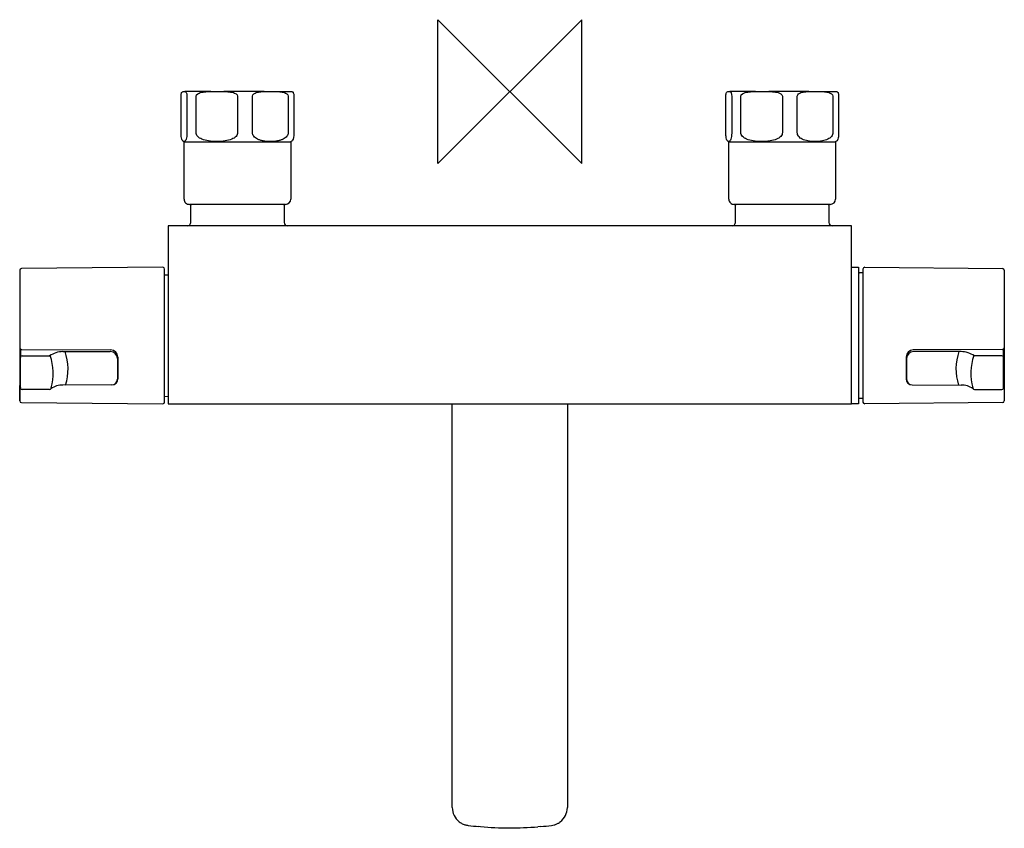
# Model space of a CAD drawing. Header units: millimetres. Extents: x -136 to 138, y -205 to 20.
import ezdxf

# ---------------------------------------------------------------- set-up
doc = ezdxf.new("R2010")
doc.units = ezdxf.units.MM
doc.header["$MEASUREMENT"] = 0
doc.layers.add('ORIGIN', color=6, linetype='Continuous')
doc.layers.add('PLANNING', color=1, linetype='Continuous')

# ---------------------------------------------------------------- blocks, each defined once
blk = doc.blocks.new('240100_t')
at = {"layer": 'ORIGIN'}
for p, q in [((20, 20), (-20, -20)), ((-20, -20), (-20, 20)), ((-20, 20), (20, -20)), ((20, -20), (20, 20))]:
    blk.add_line(p, q, dxfattribs=at)
at = {"layer": 'PLANNING'}
for p, q in [((-91.43, -11.47), (-91.43, -1.26)), ((-83.18, -0.01), (-90.36, -0.01)), ((-89.79, -1.26), (-89.79, -11.47)), ((-87.25, -11.47), (-87.25, -1.26)), ((-68.35, -0.01), (-79.49, -0.01)), ((-75.69, -1.26), (-75.69, -11.47)), ((-71.56, -11.47), (-71.56, -1.26)), ((-64.83, -0.01), (-60.61, -0.01)), ((-61.65, -1.26), (-61.65, -11.47)), ((-60.05, -1.26), (-60.05, -11.47)), ((60.07, -11.47), (60.07, -1.26)), ((68.32, -0.01), (61.14, -0.01)), ((61.71, -1.26), (61.71, -11.47)), ((64.25, -11.47), (64.25, -1.26)), ((83.15, -0.01), (72.01, -0.01)), ((75.81, -1.26), (75.81, -11.47)), ((79.94, -11.47), (79.94, -1.26)), ((86.67, -0.01), (90.89, -0.01)), ((89.85, -1.26), (89.85, -11.47)), ((91.45, -1.26), (91.45, -11.47)), ((-90.59, -14.01), (-90.79, -13.87)), ((-90.59, -29.91), (-90.59, -14.01)), ((-90.59, -14.01), (-60.9, -14.01)), ((-60.62, -13.81), (-60.89, -14.01)), ((-60.89, -14.01), (-60.89, -29.91)), ((60.91, -14.01), (60.71, -13.87)), ((60.91, -29.91), (60.91, -14.01)), ((60.91, -14.01), (90.6, -14.01)), ((90.88, -13.81), (90.61, -14.01)), ((90.61, -14.01), (90.61, -29.91)), ((-62.4, -31.41), (-89.09, -31.41)), ((-88.74, -31.6), (-88.54, -31.4)), ((-88.74, -36.4), (-88.74, -31.6)), ((-62.94, -31.4), (-62.75, -31.6)), ((-62.74, -31.6), (-62.74, -36.4)), ((89.1, -31.41), (62.41, -31.41)), ((62.76, -31.6), (62.96, -31.4)), ((62.76, -36.4), (62.76, -31.6)), ((88.56, -31.4), (88.75, -31.6)), ((88.76, -31.6), (88.76, -36.4)), ((-95, -37.4), (-95, -86.9)), ((95, -37.4), (-95, -37.4)), ((95, -86.9), (95, -37.4)), ((-96.5, -48.91), (-135.8, -49.25)), ((95, -48.9), (97, -48.91)), ((97, -48.91), (97, -86.9)), ((98.72, -48.91), (137.02, -49.25)), ((-136.3, -49.75), (-136.3, -86.05)), ((-96, -86.41), (-96, -49.39)), ((-96, -50.99), (-95, -50.97)), ((97.2, -50.4), (98.22, -50.4)), ((98.22, -86.4), (98.22, -49.4)), ((137.52, -49.75), (137.52, -86.05)), ((-136.1, -72.03), (-136.1, -73.99)), ((-135.8, -71.77), (-111, -71.88)), ((-135.6, -73.56), (-127.98, -73.56)), ((-124.27, -72.35), (-111.1, -72.35)), ((-109, -73.9), (-109, -79.96)), ((110.22, -73.9), (110.22, -79.96)), ((137.02, -71.77), (112.22, -71.88)), ((125.49, -72.35), (112.32, -72.35)), ((136.82, -73.56), (129.19, -73.56)), ((137.32, -73.99), (137.32, -72.03)), ((-136.1, -82.35), (-136.1, -73.99)), ((-109.1, -74.25), (-109.1, -80.06)), ((110.32, -74.25), (110.32, -80.06)), ((137.32, -82.35), (137.32, -73.99)), ((-136.3, -86.05), (-136.3, -81.82)), ((-110.69, -81.65), (-124.28, -81.69)), ((111.9, -81.65), (125.5, -81.69)), ((137.52, -81.82), (137.52, -86.05)), ((-128.02, -82.92), (-135.6, -82.92)), ((-127.54, -82.49), (-127.6, -82.66)), ((-96, -84.81), (-95, -84.83)), ((128.76, -82.49), (128.81, -82.66)), ((129.24, -82.92), (136.82, -82.92)), ((-135.8, -86.55), (-96.5, -86.9)), ((-95, -86.9), (95, -86.9)), ((-16, -199.26), (-16, -86.9)), ((16, -86.9), (16, -199.26)), ((97, -86.9), (95, -86.9)), ((98.22, -85.4), (97.2, -85.4)), ((137.02, -86.55), (98.72, -86.89)), ((-8.13, -204.57), (-8.65, -204.53)), ((8.65, -204.53), (7.83, -204.6)), ((13.29, -203.7), (13.08, -203.81)), ((14.05, -203.22), (13.77, -203.42))]:
    blk.add_line(p, q, dxfattribs=at)
for centre, radius, start, end in [((-89.09, -29.91), 1.5, 180, 270.1564), ((-62.4, -29.9), 1.5, 269.9221, 359.9214), ((62.41, -29.91), 1.5, 180, 270.1564), ((89.1, -29.9), 1.5, 269.9221, 359.9214), ((-89.74, -36.4), 1, 277.3789, 0), ((-61.74, -36.4), 1, 180, 266.7587), ((61.76, -36.4), 1, 277.3789, 0), ((89.76, -36.4), 1, 180, 266.7587), ((-135.8, -49.75), 0.505, 91.0534, 180), ((-96.5, -49.4), 0.498, 1.255, 90.4978), ((98.71, -49.41), 0.498, 89.5, 178.7472), ((137.01, -49.75), 0.504, 359.8676, 89.079), ((97.21, -50.2), 0.203, 180, 268.5294), ((-135.8, -71.27), 0.501, 184.4608, 269.7353), ((-135.71, -72.03), 0.393, 132.8705, 180), ((-135.63, -74.03), 0.47, 86.1887, 175.5981), ((-124.04, -79.36), 7.01, 91.9363, 124.2077), ((-142.48, -78.38), 15.49, 344.6301, 18.5856), ((-137.61, -77.22), 14.75, 342.3898, 19.2947), ((-111.08, -74.33), 1.98, 2.2972, 90.6465), ((-111.05, -73.93), 2.05, 1.0217, 88.6828), ((112.26, -73.93), 2.05, 91.3172, 178.9783), ((112.29, -74.33), 1.98, 89.3535, 177.7028), ((138.83, -77.22), 14.75, 160.7053, 197.6102), ((125.25, -79.36), 7.01, 55.7923, 88.0637), ((143.7, -78.38), 15.49, 161.4144, 195.3699), ((136.85, -74.03), 0.47, 4.4019, 93.8113), ((137.01, -71.27), 0.501, 270.2647, 355.5392), ((136.91, -72.03), 0.409, 0.9722, 46.1573), ((-135.88, -81.67), 0.418, 121.4366, 178.5428), ((-124.36, -87.47), 5.78, 89.1597, 124.2085), ((-110.69, -79.96), 1.69, 270.0911, 0), ((-110.85, -79.89), 1.76, 275.4754, 354.5663), ((111.9, -79.96), 1.69, 180, 269.9089), ((112.07, -79.89), 1.76, 185.4337, 264.5246), ((125.58, -87.47), 5.78, 55.7915, 90.8403), ((137.1, -81.67), 0.418, 1.4572, 58.5634), ((-135.32, -82.35), 0.776, 180, 201.6219), ((-135.6, -82.42), 0.498, 206.2049, 269.8082), ((-128.02, -82.44), 0.479, 269.9984, 333.0054), ((129.24, -82.44), 0.479, 206.9946, 270.0016), ((136.81, -82.42), 0.498, 270.1918, 333.7951), ((136.54, -82.35), 0.776, 338.3781, 0), ((-135.8, -86.05), 0.5, 179.9695, 269.5), ((-96.5, -86.39), 0.504, 270.1526, 358.3356), ((97.21, -85.6), 0.203, 91.4706, 180), ((98.72, -86.38), 0.504, 181.6644, 269.8474), ((137.02, -86.05), 0.5, 270.5, 0.0305), ((-11, -199.26), 5, 180, 232.3905), ((10.99, -199.26), 5.01, 307.6047, 359.9496), ((-11.03, -199.3), 4.95, 232.3905, 240.5059), ((-10.95, -199.16), 5.11, 240.5059, 252.8224), ((-11.02, -199.36), 4.9, 252.8224, 263.4023), ((0.99, -95.52), 109.43, 263.4023, 264.9439), ((0, -108.86), 96.05, 265.1434, 274.6746), ((2.02, -125.14), 79.66, 274.7757, 276.8934), ((10.95, -199.02), 5.24, 276.8934, 285.1903), ((11.07, -199.46), 4.79, 285.1903, 294.8523), ((10.99, -199.23), 5.03, 297.2525, 303.6082)]:
    blk.add_arc(centre, radius, start, end, dxfattribs=at)
for points, knots in [([(-91.43, -1.26), (-91.43, -0.71), (-91.32, -0.41), (-91.19, -0.15), (-91.12, -0.1), (-90.9, 0.01), (-90.76, -0.01), (-90.61, -0.01)], [25.922013, 25.922013, 25.922013, 25.922013, 26.116842, 26.116842, 26.38396, 26.38396, 26.922013, 26.922013, 26.922013, 26.922013]), ([(-90.61, -0.01), (-90.47, -0.01), (-90.33, 0.01), (-90.11, -0.1), (-90.03, -0.15), (-89.91, -0.41), (-89.79, -0.71), (-89.79, -1.26)], [26.922013, 26.922013, 26.922013, 26.922013, 27.460592, 27.460592, 27.728144, 27.728144, 27.922013, 27.922013, 27.922013, 27.922013]), ([(-87.25, -1.26), (-87.25, -0.71), (-86.45, -0.41), (-85.56, -0.15), (-85.04, -0.1), (-83.48, 0.01), (-82.49, -0.01), (-81.47, -0.01)], [46.217158, 46.217158, 46.217158, 46.217158, 46.411944, 46.411944, 46.679153, 46.679153, 47.217158, 47.217158, 47.217158, 47.217158]), ([(-81.47, -0.01), (-80.45, -0.01), (-79.46, 0.01), (-77.9, -0.1), (-77.39, -0.15), (-76.5, -0.41), (-75.69, -0.71), (-75.69, -1.26)], [47.217158, 47.217158, 47.217158, 47.217158, 47.755368, 47.755368, 48.022692, 48.022692, 48.217158, 48.217158, 48.217158, 48.217158]), ([(-71.56, -1.26), (-71.56, -0.71), (-70.87, -0.41), (-70.11, -0.15), (-69.66, -0.1), (-68.33, 0.01), (-67.48, -0.01), (-66.6, -0.01)], [33.505448, 33.505448, 33.505448, 33.505448, 33.700277, 33.700277, 33.967396, 33.967396, 34.505448, 34.505448, 34.505448, 34.505448]), ([(-66.6, -0.01), (-65.73, -0.01), (-64.88, 0.01), (-63.54, -0.1), (-63.1, -0.15), (-62.34, -0.41), (-61.65, -0.71), (-61.65, -1.26)], [34.505448, 34.505448, 34.505448, 34.505448, 35.044027, 35.044027, 35.311579, 35.311579, 35.505448, 35.505448, 35.505448, 35.505448]), ([(60.07, -1.26), (60.07, -0.71), (60.18, -0.41), (60.31, -0.15), (60.38, -0.1), (60.6, 0.01), (60.74, -0.01), (60.89, -0.01)], [10.212284, 10.212284, 10.212284, 10.212284, 10.407113, 10.407113, 10.674232, 10.674232, 11.212284, 11.212284, 11.212284, 11.212284]), ([(60.89, -0.01), (61.03, -0.01), (61.17, 0.01), (61.39, -0.1), (61.47, -0.15), (61.59, -0.41), (61.71, -0.71), (61.71, -1.26)], [11.212284, 11.212284, 11.212284, 11.212284, 11.750864, 11.750864, 12.018416, 12.018416, 12.212284, 12.212284, 12.212284, 12.212284]), ([(64.25, -1.26), (64.25, -0.71), (65.05, -0.41), (65.94, -0.15), (66.46, -0.1), (68.02, 0.01), (69.01, -0.01), (70.03, -0.01)], [34.004874, 34.004874, 34.004874, 34.004874, 34.199659, 34.199659, 34.466868, 34.466868, 35.004874, 35.004874, 35.004874, 35.004874]), ([(70.03, -0.01), (71.05, -0.01), (72.04, 0.01), (73.6, -0.1), (74.11, -0.15), (75, -0.41), (75.81, -0.71), (75.81, -1.26)], [35.004874, 35.004874, 35.004874, 35.004874, 35.543083, 35.543083, 35.810407, 35.810407, 36.004874, 36.004874, 36.004874, 36.004874]), ([(79.94, -1.26), (79.94, -0.71), (80.63, -0.41), (81.39, -0.15), (81.84, -0.1), (83.17, 0.01), (84.02, -0.01), (84.9, -0.01)], [32.513686, 32.513686, 32.513686, 32.513686, 32.708515, 32.708515, 32.975633, 32.975633, 33.513686, 33.513686, 33.513686, 33.513686]), ([(84.9, -0.01), (85.77, -0.01), (86.62, 0.01), (87.96, -0.1), (88.4, -0.15), (89.16, -0.41), (89.85, -0.71), (89.85, -1.26)], [33.513686, 33.513686, 33.513686, 33.513686, 34.052265, 34.052265, 34.319817, 34.319817, 34.513686, 34.513686, 34.513686, 34.513686]), ([(-60.61, -0.01), (-60.53, -0.02), (-60.34, -0.08), (-60.17, -0.37), (-60.1, -0.68), (-60.06, -0.99), (-60.05, -1.17), (-60.05, -1.26)], [13.874069, 13.874069, 13.874069, 13.874069, 14.140063, 14.431264, 14.842886, 15.094408, 15.367235, 15.367235, 15.367235, 15.367235]), ([(90.89, -0.01), (90.94, -0.02), (91, -0.03), (91.13, -0.1), (91.21, -0.15), (91.33, -0.41), (91.45, -0.71), (91.45, -1.26)], [13.8746678, 13.8746678, 13.8746678, 13.8746678, 14.0880001, 14.0880001, 14.3551185, 14.3551185, 14.5499473, 14.5499473, 14.5499473, 14.5499473]), ([(-89.79, -11.47), (-89.79, -11.81), (-89.82, -12.41), (-89.98, -13.19), (-90.18, -13.66), (-90.42, -13.88), (-90.61, -13.92), (-90.81, -13.88), (-91.05, -13.66), (-91.25, -13.19), (-91.41, -12.41), (-91.43, -11.81), (-91.43, -11.47)], [10.212284, 10.212284, 10.212284, 10.212284, 11.241402, 12.0145, 12.576486, 12.761971, 12.961144, 13.159722, 13.344775, 13.906965, 14.680226, 15.709728, 15.709728, 15.709728, 15.709728]), ([(-75.69, -11.47), (-75.7, -11.63), (-75.76, -12.02), (-76.27, -12.73), (-77.43, -13.38), (-79.27, -13.84), (-81.47, -13.95), (-83.67, -13.84), (-85.51, -13.38), (-86.67, -12.73), (-87.18, -12.02), (-87.25, -11.63), (-87.25, -11.47)], [22.424569, 22.424569, 22.424569, 22.424569, 22.919906, 23.570155, 24.970569, 26.856665, 29.213878, 31.573603, 33.456384, 34.857751, 35.508794, 36.004874, 36.004874, 36.004874, 36.004874]), ([(-61.65, -11.47), (-61.64, -11.82), (-61.96, -12.58), (-62.85, -13.21), (-63.78, -13.56), (-64.98, -13.85), (-66.6, -13.95), (-68.22, -13.85), (-69.42, -13.56), (-70.35, -13.22), (-71.24, -12.58), (-71.56, -11.82), (-71.56, -11.47)], [11.212284, 11.212284, 11.212284, 11.212284, 12.252843, 13.576598, 14.386705, 15.253187, 17.250344, 19.248253, 20.110712, 20.91919, 22.252495, 23.293164, 23.293164, 23.293164, 23.293164]), ([(-60.05, -11.47), (-60.05, -12.62), (-60.25, -13.25), (-60.47, -13.67), (-60.54, -13.76), (-60.62, -13.81)], [25.5795199, 25.5795199, 25.5795199, 25.5795199, 25.8067881, 25.8067881, 25.9306481, 25.9306481, 25.9306481, 25.9306481]), ([(61.71, -11.47), (61.71, -11.81), (61.68, -12.41), (61.52, -13.19), (61.32, -13.66), (61.08, -13.88), (60.89, -13.92), (60.69, -13.88), (60.45, -13.66), (60.25, -13.19), (60.09, -12.41), (60.07, -11.81), (60.07, -11.47)], [22.424569, 22.424569, 22.424569, 22.424569, 23.453687, 24.226785, 24.788771, 24.974256, 25.173428, 25.372007, 25.55706, 26.119249, 26.89251, 27.922013, 27.922013, 27.922013, 27.922013]), ([(75.81, -11.47), (75.8, -11.63), (75.74, -12.02), (75.23, -12.73), (74.07, -13.38), (72.23, -13.84), (70.03, -13.95), (67.83, -13.84), (65.99, -13.38), (64.83, -12.73), (64.32, -12.02), (64.25, -11.63), (64.25, -11.47)], [10.212284, 10.212284, 10.212284, 10.212284, 10.707621, 11.357871, 12.758285, 14.64438, 17.001593, 19.361318, 21.2441, 22.645467, 23.29651, 23.792589, 23.792589, 23.792589, 23.792589]), ([(89.85, -11.47), (89.85, -11.63), (89.8, -12), (89.38, -12.71), (88.39, -13.37), (86.8, -13.84), (84.9, -13.95), (83, -13.84), (81.41, -13.37), (80.41, -12.71), (80, -12.01), (79.95, -11.63), (79.94, -11.47)], [44.72597, 44.72597, 44.72597, 44.72597, 45.218674, 45.842296, 47.105812, 48.744501, 50.771443, 52.795011, 54.433878, 55.698256, 56.322158, 56.815087, 56.815087, 56.815087, 56.815087]), ([(91.45, -11.47), (91.45, -12.08), (91.38, -12.58), (91.25, -13.21), (91.17, -13.4), (91.03, -13.67), (90.96, -13.76), (90.88, -13.81)], [24.7622318, 24.7622318, 24.7622318, 24.7622318, 24.8872318, 24.8872318, 25.0122318, 25.0122318, 25.1251504, 25.1251504, 25.1251504, 25.1251504])]:
    blk.add_open_spline(points, degree=3, knots=knots, dxfattribs=at)

msp = doc.modelspace()

# ---------------------------------------------------------------- block references
msp.add_blockref('240100_t', (0, 0))

doc.saveas('drawing.dxf')
